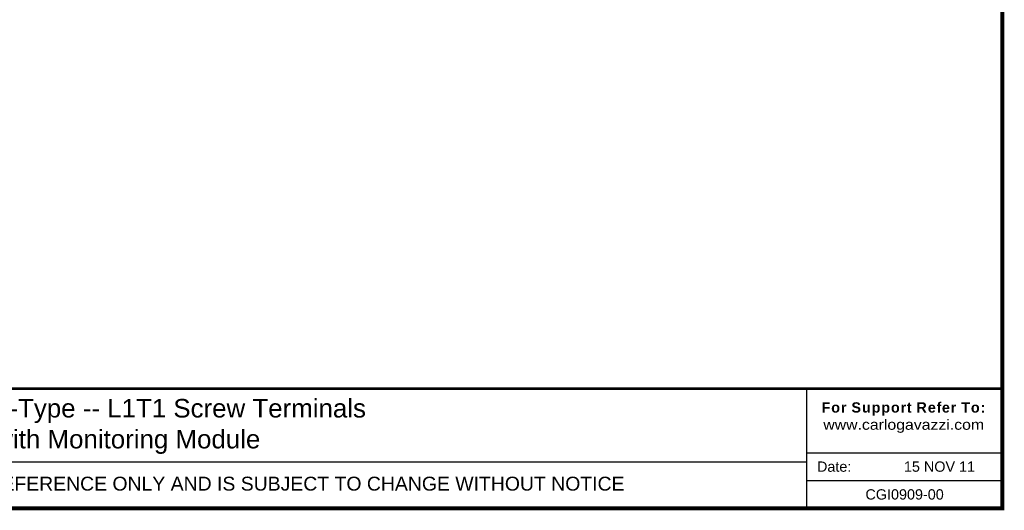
# Model space of a CAD drawing. Header units: millimetres. Extents: x 0 to 382, y 0 to 284.
# Tile 3 of 13: x 191 to 382, y 0 to 95. Entities that reach past the tile are written whole.
import ezdxf

# ---------------------------------------------------------------- set-up
doc = ezdxf.new("R2010")
doc.units = ezdxf.units.MM
doc.header["$LTSCALE"] = 2
doc.layers.add('Layer1', color=7, linetype='Continuous')
doc.styles.add('Arail wf1', font='arial.ttf')
doc.styles.add('ARIAL', font='arial.ttf', dxfattribs={"width": 0.75})

msp = doc.modelspace()

# ---------------------------------------------------------------- linework, layer by layer
for p, q in [((344, 10.76), (382, 10.76)), ((344, 5.38), (382, 5.38))]:
    msp.add_line(p, q)
at = {"layer": 'Layer1'}
for p, q in [((344, 0), (344, 23.25)), ((28, 9), (344, 9))]:
    msp.add_line(p, q, dxfattribs=at)
at = {"layer": 'Layer1', "const_width": 0.76}
msp.add_lwpolyline([(382, 0), (382, 284), (0, 284), (0, 0)], close=True, dxfattribs=at)
at = {"layer": 'Layer1', "const_width": 0.5}
msp.add_lwpolyline([(0, 23.25), (382, 23.25)], dxfattribs=at)

# ---------------------------------------------------------------- texts
at = {"layer": 'Layer1'}
for s, insert, char_height, width, attachment_point, style in [('{\\W1;RG 17.5 E-Type -- L1T1 Screw Terminals  \\Pwith Monitoring Module}', (211.92, 21.24), 3.6, 231.7035561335, 2, 'ARIAL'), ('{\\fArial|b1|i0|c0|p34;\\T1.1;For Support Refer To:}\\P{\\W1.1;www.carlogavazzi.com\\H1.8483x; }', (362.82284491, 20.59274216), 2, 33.7033130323, 2, 'Arail wf1'), ('Date:', (345.97118839, 9.10274216), 2, 9.5695175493, 1, 'Arail wf1'), ('15 NOV 11', (376.69241215, 9.10274216), 2, 26.7356295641, 3, 'Arail wf1'), ('THIS DRAWING IS PROVIDED FOR REFERENCE ONLY AND IS SUBJECT TO CHANGE WITHOUT NOTICE', (215, 6.14392906), 2.7, 197.027099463, 2, 'Arail wf1'), ('CGI0909-00', (363, 2.69), 2, 26.7356295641, 5, 'Arail wf1')]:
    msp.add_mtext(s, dxfattribs=dict(at, insert=insert, char_height=char_height, width=width, attachment_point=attachment_point, style=style))

doc.saveas('drawing.dxf')
